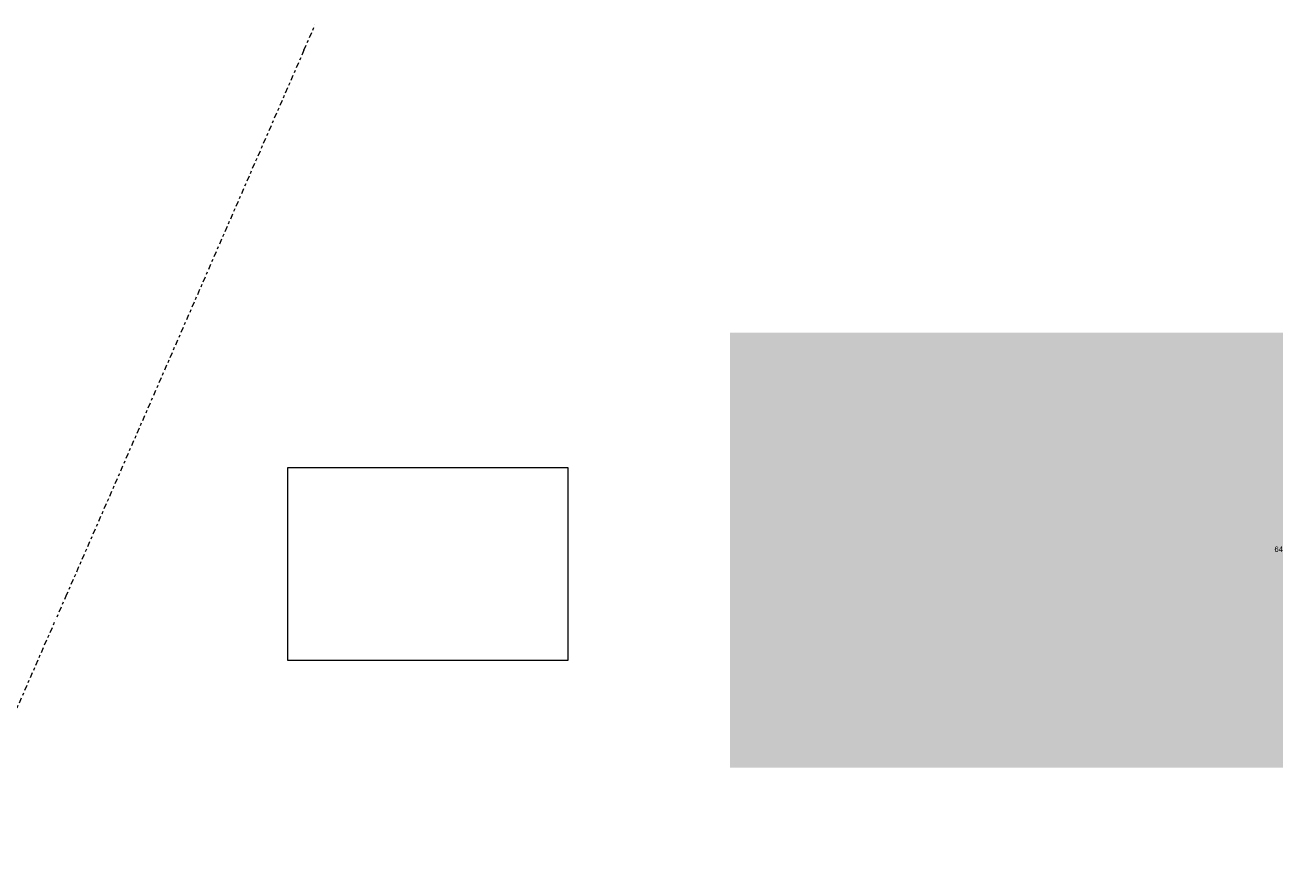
# Model space of a CAD drawing. Header units: metres. Extents: x -167 to 262, y -186 to 508.
# Tile 94 of 161: x -8 to 37, y 64 to 95. Entities that reach past the tile are written whole.
import ezdxf

# ---------------------------------------------------------------- set-up
doc = ezdxf.new("R2010")
doc.units = ezdxf.units.M
doc.header["$MEASUREMENT"] = 0
doc.header["$XCLIPFRAME"] = 0
doc.linetypes.add('Raster', pattern=[0.4, 0.2, -0.1, 0, -0.1])
doc.layers.add('10 Wand außen', color=7, linetype='Continuous')
doc.layers.add('60 Grenzen', color=7, linetype='Continuous')
doc.styles.add('ERSTELLTER_STIL_1', font='arial.ttf')
picture_1 = doc.add_image_def('image3.png', size_in_pixel=(907, 626))

# ---------------------------------------------------------------- blocks, each defined once
blk = doc.blocks.new('Standard-Rastermarker_10')
at = {"layer": '60 Grenzen', "color": 8, "linetype": 'Raster', "lineweight": 18}
for p, q in [((1, 0), (0, 0)), ((1, 0), (25.294, 0)), ((25.294, 0), (26.294, 0))]:
    blk.add_line(p, q, dxfattribs=at)
blk = doc.blocks.new('Standard-Rastermarker_81')
at = {"layer": '60 Grenzen', "color": 8, "linetype": 'Raster', "lineweight": 18}
for p, q in [((1, 0), (0, 0)), ((1, 0), (22.595, 0)), ((22.595, 0), (23.595, 0))]:
    blk.add_line(p, q, dxfattribs=at)

msp = doc.modelspace()

# ---------------------------------------------------------------- hatches: boundary and pattern name
at = {"linetype": 'Continuous', "lineweight": 18}
msp.add_hatch(color=255, dxfattribs=at).paths.add_polyline_path([(17.341, 83.562), (58.162, 83.562), (58.162, 67.742), (17.341, 67.742)])

# ---------------------------------------------------------------- block references
at = {"layer": '60 Grenzen', "color": 7, "linetype": 'Continuous', "lineweight": 18}
for name, p, rotation in [('Standard-Rastermarker_81', (2.261, 94.754), 246.4552373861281), ('Standard-Rastermarker_10', (-17.687, 49.026), 66.40935449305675)]:
    msp.add_blockref(name, p, dxfattribs=dict(at, rotation=rotation))

# ---------------------------------------------------------------- texts
at = {"color": 7, "lineweight": 13, "insert": (37.13, 75.552), "char_height": 0.2, "attachment_point": 7, "style": 'ERSTELLTER_STIL_1'}
msp.add_mtext('{\\fArial|b0|i0|c0|p0;645,79 m{\\H0.66x;\\S2^  ;}}', dxfattribs=at)

# ---------------------------------------------------------------- pictures from other files: only their frames are drawn
at = {"layer": '10 Wand außen', "linetype": 'Continuous', "lineweight": 0}
image = msp.add_image(picture_1, insert=(1.273, 71.637), size_in_units=(10.183, 7.028), dxfattribs=at)
image.set_boundary_path([(-0.5, -0.5), (906.5, 625.5)])

doc.saveas('drawing.dxf')
